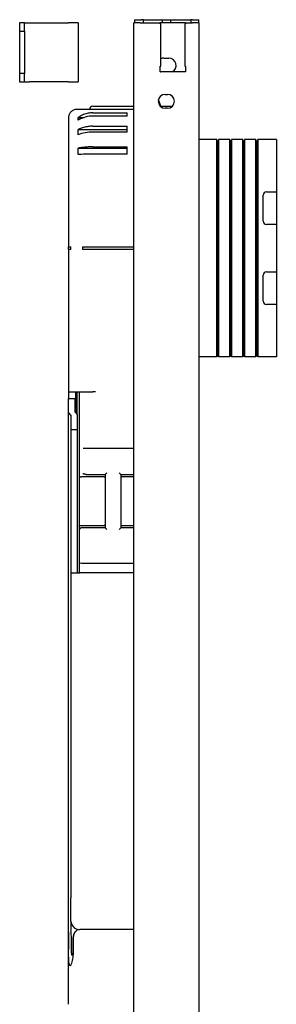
# Model space of a CAD drawing. Header units: millimetres. Extents: x -110 to 150, y -221 to 1140.
# Tile 2 of 2: x -110 to 47, y 537 to 1140. Entities that reach past the tile are written whole.
import ezdxf

# ---------------------------------------------------------------- set-up
doc = ezdxf.new("R2010")
doc.units = ezdxf.units.MM
doc.layers.add('GEB-KONTUR-A', color=5, linetype='CONTINUOUS')

msp = doc.modelspace()

# ---------------------------------------------------------------- linework, layer by layer
at = {"layer": 'GEB-KONTUR-A', "ltscale": 25}
for p, q in [((-107, 1138), (-110, 1138)), ((-110, 1138), (-110, 1133)), ((-107, 1138), (-104, 1138)), ((-107, 1133), (-107, 1138)), ((-104, 1138), (-80, 1138)), ((-74, 1138), (-80, 1138)), ((-74, 1138), (-74, 1102)), ((-36, 1138), (-40, 1138)), ((-40, 58), (-40, 1138)), ((-39.5, 1140), (-39.5, 1138)), ((-39.5, 1140), (-35.5, 1140)), ((-36, 1138), (-23.8, 1138)), ((-34, 1140), (-35.5, 1140)), ((-34, 1138), (-34, 1140)), ((-34, 1140), (-22.5, 1140)), ((-22.5, 1138), (-23.8, 1138)), ((-23.8, 1137.5), (-23.8, 1138)), ((-23.4, 1137.5), (-23.8, 1137.5)), ((-23.4, 1111.5), (-23.4, 1137.5)), ((-22.5, 1140), (-22.5, 1138)), ((-22.5, 1140), (-17.5, 1140)), ((-17.5, 1138), (-22.5, 1138)), ((-17.5, 1140), (-17.5, 1138)), ((-17.5, 1140), (-5, 1140)), ((-8.2, 1138), (-17.5, 1138)), ((-8.2, 1137.5), (-8.6, 1137.5)), ((-8.6, 1137.5), (-8.6, 1111.5)), ((-8.2, 1138), (-4, 1138)), ((-8.2, 1138), (-8.2, 1137.5)), ((-5, 1140), (-5, 1138)), ((-4, 1140), (-5, 1140)), ((-4, 1140), (0, 1140)), ((0, 1138), (-4, 1138)), ((0, 1138), (0, 1140)), ((0, 1138), (0, 58)), ((-110, 1133), (-110, 1107)), ((-110, 1133), (-107, 1133)), ((-107, 1133), (-107, 1107)), ((-21.5, 1116.5), (-18.5, 1116.5)), ((-23.8, 1108), (-23.8, 1111.5)), ((-23.8, 1111.5), (-23.4, 1111.5)), ((-8.6, 1111.5), (-8.2, 1111.5)), ((-8.2, 1111.5), (-8.2, 1108)), ((-107, 1107), (-110, 1107)), ((-110, 1107), (-110, 1102)), ((-107, 1102), (-107, 1107)), ((-8.2, 1108), (-23.8, 1108)), ((-110, 1102), (-107, 1102)), ((-107, 1102), (-104, 1102)), ((-80, 1102), (-104, 1102)), ((-80, 1102), (-74, 1102)), ((-20.75, 1094.25), (-19.25, 1094.25)), ((-65.17, 1087), (-40, 1087)), ((-23.36, 1087), (-24.85, 1091.1)), ((-23.76, 1087), (-16.24, 1087)), ((-74, 1080.12), (-70.37, 1080.12)), ((-74, 1078.38), (-74, 1080.12)), ((-40, 1085), (-65, 1085)), ((-65, 1082.94), (-44, 1082.94)), ((-44, 1080.98), (-65, 1080.98)), ((-44, 1080.98), (-44, 1082.94)), ((-19.25, 1085.75), (-20.75, 1085.75)), ((-65, 1074.74), (-44, 1074.74)), ((-44, 1071.12), (-44, 1074.74)), ((-80, 1070), (-80, 1055)), ((-74, 1072.71), (-44, 1072.71)), ((-74, 1069.51), (-74, 1072.71)), ((-44, 1071.12), (-65, 1071.12)), ((-65, 1062.08), (-44, 1062.08)), ((-44, 1057.61), (-44, 1062.08)), ((10.95, 1066.5), (0, 1066.5)), ((10.95, 933.5), (10.95, 1066.5)), ((11.5, 1065), (10.95, 1066.5)), ((12.05, 1066.5), (11.5, 1065)), ((11.5, 935), (11.5, 1065)), ((12.05, 1066.5), (12.05, 933.5)), ((18.95, 1066.5), (12.05, 1066.5)), ((18.95, 933.5), (18.95, 1066.5)), ((19.5, 1065), (18.95, 1066.5)), ((20.05, 1066.5), (19.5, 1065)), ((19.5, 935), (19.5, 1065)), ((20.05, 1066.5), (20.05, 933.5)), ((26.95, 1066.5), (20.05, 1066.5)), ((26.95, 933.5), (26.95, 1066.5)), ((27.5, 1065), (26.95, 1066.5)), ((28.05, 1066.5), (27.5, 1065)), ((27.5, 935), (27.5, 1065)), ((28.05, 1066.5), (28.05, 933.5)), ((34.95, 1066.5), (28.05, 1066.5)), ((34.95, 933.5), (34.95, 1066.5)), ((35.5, 1065), (34.95, 1066.5)), ((36.05, 1066.5), (35.5, 1065)), ((35.5, 935), (35.5, 1065)), ((36.05, 1066.5), (36.05, 933.5)), ((47.5, 1066.5), (36.05, 1066.5)), ((47.5, 1066.5), (47.5, 1034.5)), ((-74, 1061.3), (-44, 1061.3)), ((-74, 1057.35), (-74, 1061.3)), ((-44, 1057.61), (-65, 1057.61)), ((-80, 1055), (-80, 1000.75)), ((39.5, 1016.5), (39.5, 1032.5)), ((41.5, 1034.5), (47.5, 1034.5)), ((47.5, 1034.5), (47.5, 1014.5)), ((47.5, 1014.5), (41.5, 1014.5)), ((47.5, 1014.5), (47.5, 985.5)), ((-80, 999.25), (-80, 1000.75)), ((-80, 1000.75), (-78.5, 1000.75)), ((-78.5, 999.25), (-80, 999.25)), ((-80, 999.25), (-80, 912)), ((-78.5, 999.25), (-78.5, 1000.75)), ((-71.54, 1000.75), (-65, 1000.75)), ((-71.54, 1000.75), (-71.54, 999.25)), ((-65, 999.25), (-71.54, 999.25)), ((-65, 1000.75), (-40, 1000.75)), ((-40, 999.25), (-65, 999.25)), ((39.5, 967.5), (39.5, 983.5)), ((41.5, 985.5), (47.5, 985.5)), ((47.5, 985.5), (47.5, 965.5)), ((47.5, 965.5), (41.5, 965.5)), ((47.5, 965.5), (47.5, 933.5)), ((10.95, 933.5), (0, 933.5)), ((11.5, 935), (10.95, 933.5)), ((12.05, 933.5), (11.5, 935)), ((18.95, 933.5), (12.05, 933.5)), ((19.5, 935), (18.95, 933.5)), ((20.05, 933.5), (19.5, 935)), ((26.95, 933.5), (20.05, 933.5)), ((27.5, 935), (26.95, 933.5)), ((28.05, 933.5), (27.5, 935)), ((34.95, 933.5), (28.05, 933.5)), ((35.5, 935), (34.95, 933.5)), ((36.05, 933.5), (35.5, 935)), ((47.5, 933.5), (36.05, 933.5)), ((-80, 912), (-65, 912)), ((-80, 912), (-80, 908)), ((-75.6, 899.27), (-75.6, 912)), ((-75, 912), (-75, 898.67)), ((-73.5, 912), (-73.5, 862.24)), ((-63.5, 912), (-65, 912)), ((-80, 908), (-76, 908)), ((-80, 899.05), (-80, 908)), ((-76, 899.67), (-76, 908)), ((-80, 580.93), (-80, 899.05)), ((-80, 899.05), (-78.5, 897.55)), ((-74.5, 898.17), (-76, 899.67)), ((-78.5, 897.55), (-78.5, 888.66)), ((-74.5, 888.66), (-74.5, 898.17)), ((-74.5, 888.66), (-78.5, 888.66)), ((-78.5, 888.66), (-78.5, 801)), ((-74.5, 801), (-74.5, 888.66)), ((-71.12, 877.5), (-63.5, 877.5)), ((-63.5, 877.5), (-40, 877.5)), ((-73.5, 862.24), (-73.5, 860.29)), ((-73.5, 860.29), (-73.5, 829.71)), ((-58.05, 859.94), (-72, 859.94)), ((-69.26, 861.33), (-57.5, 861.33)), ((-57.5, 861.33), (-56.5, 862.33)), ((-57.5, 861.33), (-57.5, 828.67)), ((-49, 862.33), (-48, 861.33)), ((-48, 861.33), (-48, 828.67)), ((-48, 861.33), (-40, 861.33)), ((-40, 859.94), (-48, 859.94)), ((-73.5, 829.71), (-73.5, 826.88)), ((-73.5, 826.88), (-73.5, 807.62)), ((-72, 830.06), (-58.05, 830.06)), ((-57.5, 828.67), (-72, 828.67)), ((-56.5, 827.67), (-57.5, 828.67)), ((-48, 828.67), (-49, 827.67)), ((-48, 830.06), (-40, 830.06)), ((-40, 828.67), (-48, 828.67)), ((-73.5, 807.62), (-73.5, 801)), ((-72, 807), (-40, 807)), ((-78.5, 801), (-78.5, 602)), ((-78.5, 801), (-74.75, 801)), ((-74.75, 801), (-73, 801)), ((-40, 801), (-73, 801)), ((-78.5, 587.56), (-78.5, 602)), ((-78.5, 587.56), (-78.5, 582.19)), ((-80, 580.93), (-80, 577.5)), ((-40, 582.5), (-73, 582.5)), ((-80, 577.5), (-80, 570.43)), ((-79.98, 570.43), (-79.98, 577.5)), ((-78.22, 570.43), (-78.22, 577.5)), ((-77.28, 577.5), (-77.28, 570.43)), ((-76.95, 570.43), (-76.95, 577.5)), ((-80, 536.71), (-80, 570.43))]:
    msp.add_line(p, q, dxfattribs=at)
for centre, radius, start, end in [((-21.5, 1112), 4.5, 90, 114.97497), ((-18.5, 1112), 4.5, 297.26604, 90), ((-21.5, 1112), 4.5, 239.26213, 242.73396), ((-20.75, 1090), 4.25, 90, 270), ((-19.25, 1090), 4.25, 270, 90), ((-65.17, 1085), 2, 90, 180), ((41.5, 1032.5), 2, 90, 180), ((41.5, 1016.5), 2, 180, 270), ((41.5, 983.5), 2, 90, 180), ((41.5, 967.5), 2, 180, 270), ((-73.5, 587.56), 5, 180, 255.52249), ((-73, 589.5), 7, 255.52249, 270)]:
    msp.add_arc(centre, radius, start, end, dxfattribs=at)
for centre, major_axis, ratio, start_param, end_param in [((-65, 1067.99), (15, 0), 0.866025, 1.570796, 2.214297), ((-65, 1063.06), (15, 0), 0.5373, 1.570796, 2.214297), ((-65, 1056.31), (15, 0), 0.087156, 1.570796, 2.214297), ((-72, 807.62), (1.5, 0), 0.414214, 3.141593, 4.712389)]:
    msp.add_ellipse(centre, major_axis=major_axis, ratio=ratio, start_param=start_param, end_param=end_param, dxfattribs=at)
for points, knots in [([(-75, 1085), (-75.66, 1085), (-76.31, 1084.87), (-77.54, 1084.36), (-78.1, 1083.98), (-79.02, 1083.05), (-79.38, 1082.5), (-79.87, 1081.3), (-80, 1080.66), (-80, 1080)], [0, 0, 0, 0, 0.1980592, 0.1980592, 0.398528, 0.398528, 0.591255, 0.591255, 0.7879143, 0.7879143, 0.7879143, 0.7879143]), ([(-80, 1080), (-80, 1080), (-80, 1079.99), (-80, 1079.96), (-80, 1079.94), (-80, 1079.91), (-80, 1079.9), (-80, 1079.87), (-80, 1079.85), (-80, 1079.82), (-80, 1079.8), (-80, 1079.76), (-80, 1079.73), (-80, 1079.67), (-80, 1079.64), (-80, 1079.57), (-80, 1079.53), (-80, 1079.45), (-80, 1079.41), (-80, 1079.33), (-80, 1079.29), (-80, 1079.22), (-80, 1079.19), (-80, 1079.16), (-80, 1078.89), (-80, 1078.44), (-80, 1077.26), (-80, 1076.67), (-80, 1075.04), (-80, 1073.95), (-80, 1071.99), (-80, 1071.12), (-80, 1070.22), (-80, 1070), (-80, 1070)], [-9.325, -9.325, -9.325, -9.325, -8.939036, -8.939036, -8.553068, -8.553068, -8.158203, -8.158203, -7.763334, -7.763334, -7.319139, -7.319139, -6.977451, -6.977451, -6.714614, -6.714614, -6.512431, -6.512431, -6.356906, -6.356906, -6.237272, -6.237272, -6.1625, -6.1625, -6.1625, -5.46534, -5.46534, -4.972272, -4.972272, -4.232667, -4.232667, -3.493068, -3.493068, -3, -3, -3, -3]), ([(-65, 1085), (-65, 1085), (-65.22, 1085), (-66.12, 1085), (-66.99, 1085), (-68.95, 1085), (-70.04, 1085), (-71.67, 1085), (-72.26, 1085), (-73.44, 1085), (-73.89, 1085), (-74.16, 1085), (-74.19, 1085), (-74.22, 1085), (-74.29, 1085), (-74.33, 1085), (-74.41, 1085), (-74.45, 1085), (-74.53, 1085), (-74.57, 1085), (-74.64, 1085), (-74.67, 1085), (-74.73, 1085), (-74.76, 1085), (-74.8, 1085), (-74.82, 1085), (-74.85, 1085), (-74.87, 1085), (-74.9, 1085), (-74.91, 1085), (-74.94, 1085), (-74.96, 1085), (-74.99, 1085), (-75, 1085), (-75, 1085)], [3, 3, 3, 3, 3.493068, 3.493068, 4.232667, 4.232667, 4.972272, 4.972272, 5.46534, 5.46534, 6.1625, 6.1625, 6.1625, 6.237272, 6.237272, 6.356906, 6.356906, 6.512431, 6.512431, 6.714614, 6.714614, 6.977451, 6.977451, 7.319139, 7.319139, 7.763334, 7.763334, 8.158203, 8.158203, 8.553068, 8.553068, 8.939036, 8.939036, 9.325, 9.325, 9.325, 9.325]), ([(-65, 1082.94), (-65.93, 1082.94), (-66.94, 1082.85), (-68.92, 1082.48), (-69.89, 1082.2), (-71.6, 1081.53), (-72.49, 1081.09), (-73.56, 1080.42), (-73.78, 1080.27), (-74, 1080.12)], [4.0393043, 4.0393043, 4.0393043, 4.0393043, 4.316983, 4.316983, 4.5946616, 4.5946616, 4.8723794, 4.8723794, 4.9474358, 4.9474358, 4.9474358, 4.9474358]), ([(-65, 1074.74), (-65.93, 1074.74), (-66.94, 1074.68), (-68.92, 1074.41), (-69.89, 1074.21), (-71.6, 1073.73), (-72.49, 1073.41), (-73.56, 1072.93), (-73.78, 1072.82), (-74, 1072.71)], [4.0393043, 4.0393043, 4.0393043, 4.0393043, 4.316983, 4.316983, 4.5946616, 4.5946616, 4.8723794, 4.8723794, 4.9474358, 4.9474358, 4.9474358, 4.9474358]), ([(-65, 1062.08), (-65.93, 1062.08), (-66.94, 1062.05), (-68.92, 1061.95), (-69.88, 1061.87), (-71.59, 1061.69), (-72.49, 1061.57), (-73.56, 1061.38), (-73.78, 1061.34), (-74, 1061.3)], [4.0393043, 4.0393043, 4.0393043, 4.0393043, 4.3169438, 4.3169438, 4.5945832, 4.5945832, 4.8722618, 4.8722618, 4.9474318, 4.9474318, 4.9474318, 4.9474318]), ([(-73.5, 860.29), (-73.5, 860.29), (-73.5, 860.29), (-73.5, 860.27), (-73.49, 860.24), (-73.44, 860.2), (-73.41, 860.18), (-73.29, 860.11), (-73.18, 860.07), (-72.89, 860.01), (-72.73, 859.98), (-72.38, 859.95), (-72.19, 859.94), (-72, 859.94), (-72, 859.94), (-72, 859.94)], [-0.4786005, -0.4786005, -0.4786005, -0.4786005, -0.4779711, -0.4779711, -0.4459143, -0.4459143, -0.4138837, -0.4138837, -0.3540823, -0.3540823, -0.2961687, -0.2961687, -0.2392656, -0.2392656, -0.2390554, -0.2390554, -0.2390554, -0.2390554]), ([(-71.27, 862), (-71.27, 862), (-71.26, 862), (-71.22, 861.99), (-71.17, 861.98), (-71.04, 861.94), (-70.96, 861.91), (-70.77, 861.84), (-70.67, 861.79), (-70.45, 861.69), (-70.33, 861.63), (-70.2, 861.56), (-70.2, 861.56), (-70.2, 861.56)], [0.78369, 0.78369, 0.78369, 0.78369, 0.8159084, 0.8159084, 0.8784731, 0.8784731, 0.9410379, 0.9410379, 1.0036026, 1.0036026, 1.0661674, 1.0661674, 1.0662808, 1.0662808, 1.0662808, 1.0662808]), ([(-69.26, 861.33), (-69.33, 861.33), (-69.4, 861.33), (-69.54, 861.35), (-69.61, 861.36), (-69.73, 861.39), (-69.79, 861.4), (-69.92, 861.44), (-69.97, 861.46), (-70.09, 861.51), (-70.15, 861.54), (-70.2, 861.56)], [0, 0, 0, 0, 0.01015784, 0.01015784, 0.02031568, 0.02031568, 0.03047352, 0.03047352, 0.04063136, 0.04063136, 0.0507892, 0.0507892, 0.0507892, 0.0507892]), ([(-58.05, 859.94), (-57.95, 859.94), (-57.85, 859.96), (-57.67, 860.02), (-57.58, 860.06), (-57.5, 860.12)], [1.01981477, 1.01981477, 1.01981477, 1.01981477, 1.05052244, 1.05052244, 1.08016085, 1.08016085, 1.08016085, 1.08016085]), ([(-73.5, 829.71), (-73.5, 829.71), (-73.5, 829.71), (-73.5, 829.73), (-73.49, 829.76), (-73.44, 829.8), (-73.41, 829.82), (-73.29, 829.89), (-73.18, 829.93), (-72.89, 829.99), (-72.73, 830.02), (-72.38, 830.05), (-72.19, 830.06), (-72, 830.06), (-72, 830.06), (-72, 830.06)], [-0.0006293, -0.0006293, -0.0006293, -0.0006293, 0, 0, 0.0320523, 0.0320523, 0.0640784, 0.0640784, 0.1238714, 0.1238714, 0.1817768, 0.1817768, 0.238672, 0.238672, 0.2388821, 0.2388821, 0.2388821, 0.2388821]), ([(-72, 828.67), (-72.14, 828.67), (-72.27, 828.65), (-72.52, 828.57), (-72.64, 828.51), (-72.85, 828.37), (-72.94, 828.28), (-73.13, 828.08), (-73.2, 827.96), (-73.33, 827.72), (-73.38, 827.6), (-73.45, 827.36), (-73.47, 827.24), (-73.5, 827.04), (-73.5, 826.96), (-73.5, 826.88)], [-0.1141772, -0.1141772, -0.1141772, -0.1141772, -0.1050159, -0.1050159, -0.0947583, -0.0947583, -0.0810921, -0.0810921, -0.0608333, -0.0608333, -0.0378866, -0.0378866, -0.01494, -0.01494, 0.0005562, 0.0005562, 0.0005562, 0.0005562]), ([(-57.5, 829.88), (-57.58, 829.94), (-57.67, 829.98), (-57.85, 830.04), (-57.95, 830.06), (-58.05, 830.06)], [0.95946869, 0.95946869, 0.95946869, 0.95946869, 0.9891071, 0.9891071, 1.01981477, 1.01981477, 1.01981477, 1.01981477]), ([(-79.98, 577.5), (-79.98, 578.19), (-79.99, 579.02), (-80, 580.09), (-80, 580.51), (-80, 580.93)], [0, 0, 0, 0, 0.2067244, 0.2067244, 0.3215652, 0.3215652, 0.3215652, 0.3215652]), ([(-78.22, 577.5), (-78.22, 578.08), (-78.29, 578.76), (-78.37, 579.65), (-78.41, 580.03), (-78.47, 580.92), (-78.5, 581.61), (-78.5, 582.19)], [5.5613792, 5.5613792, 5.5613792, 5.5613792, 5.7348581, 5.7348581, 5.8318357, 5.8318357, 6.0057358, 6.0057358, 6.0057358, 6.0057358]), ([(-76.43, 580.3), (-76.6, 580), (-76.79, 579.62), (-76.99, 579.08), (-77.07, 578.85), (-77.17, 578.48), (-77.21, 578.29), (-77.27, 577.89), (-77.28, 577.69), (-77.28, 577.5)], [-0.3172831, -0.3172831, -0.3172831, -0.3172831, -0.1830044, -0.1830044, -0.113346, -0.113346, -0.056673, -0.056673, 0, 0, 0, 0]), ([(-76.95, 577.5), (-76.95, 577.87), (-76.91, 578.31), (-76.78, 579.04), (-76.66, 579.46), (-76.4, 580.15), (-76.23, 580.5), (-75.84, 581.12), (-75.63, 581.38), (-75.22, 581.8), (-74.99, 581.99), (-74.75, 582.13)], [3.5116868, 3.5116868, 3.5116868, 3.5116868, 3.6231957, 3.6231957, 3.7446496, 3.7446496, 3.8810683, 3.8810683, 4.0174871, 4.0174871, 4.1538401, 4.1538401, 4.1538401, 4.1538401]), ([(-74.75, 582.13), (-74.84, 582.08), (-74.93, 582.02), (-75.25, 581.79), (-75.5, 581.56), (-75.98, 581), (-76.21, 580.68), (-76.41, 580.34), (-76.42, 580.32), (-76.43, 580.3)], [-0.6825205, -0.6825205, -0.6825205, -0.6825205, -0.6294482, -0.6294482, -0.4771316, -0.4771316, -0.324815, -0.324815, -0.3172831, -0.3172831, -0.3172831, -0.3172831]), ([(-78.5, 560.79), (-78.59, 560.65), (-78.68, 560.53), (-78.86, 560.39), (-78.97, 560.34), (-79.14, 560.38), (-79.22, 560.45), (-79.37, 560.66), (-79.45, 560.86), (-79.62, 561.4), (-79.69, 561.87), (-79.82, 562.9), (-79.86, 563.56), (-79.92, 564.92), (-79.94, 565.62), (-79.98, 567.73), (-79.98, 569.14), (-79.98, 570.43)], [-1.122085, -1.122085, -1.122085, -1.122085, -1.06166, -1.06166, -1.005698, -1.005698, -0.959904, -0.959904, -0.895622, -0.895622, -0.77152, -0.77152, -0.57864, -0.57864, -0.38576, -0.38576, 0, 0, 0, 0]), ([(-78.5, 560.79), (-78.45, 560.87), (-78.4, 560.96), (-78.13, 561.5), (-77.93, 562.14), (-77.49, 563.82), (-77.28, 565.12), (-77.01, 567.8), (-76.95, 569.17), (-76.95, 570.43)], [1.1220848, 1.1220848, 1.1220848, 1.1220848, 1.1589536, 1.1589536, 1.3488315, 1.3488315, 1.726301, 1.726301, 2.1037706, 2.1037706, 2.1037706, 2.1037706]), ([(-77.28, 570.43), (-77.28, 569.5), (-77.34, 568.4), (-77.54, 567.35), (-77.59, 567.13), (-77.68, 566.9), (-77.71, 566.82), (-77.77, 566.76), (-77.78, 566.75), (-77.81, 566.74), (-77.82, 566.73), (-77.84, 566.73), (-77.85, 566.74), (-77.88, 566.75), (-77.89, 566.77), (-77.93, 566.82), (-77.96, 566.9), (-78.03, 567.11), (-78.06, 567.3), (-78.14, 567.91), (-78.17, 568.42), (-78.22, 569.45), (-78.22, 569.96), (-78.22, 570.43)], [0.7494089, 0.7494089, 0.7494089, 0.7494089, 1.0271849, 1.0271849, 1.086694, 1.086694, 1.1143095, 1.1143095, 1.1224943, 1.1224943, 1.1293413, 1.1293413, 1.1358387, 1.1358387, 1.1432285, 1.1432285, 1.1666592, 1.1666592, 1.2171856, 1.2171856, 1.3580017, 1.3580017, 1.4988178, 1.4988178, 1.4988178, 1.4988178])]:
    msp.add_open_spline(points, degree=3, knots=knots, dxfattribs=at)

doc.saveas('drawing.dxf')
